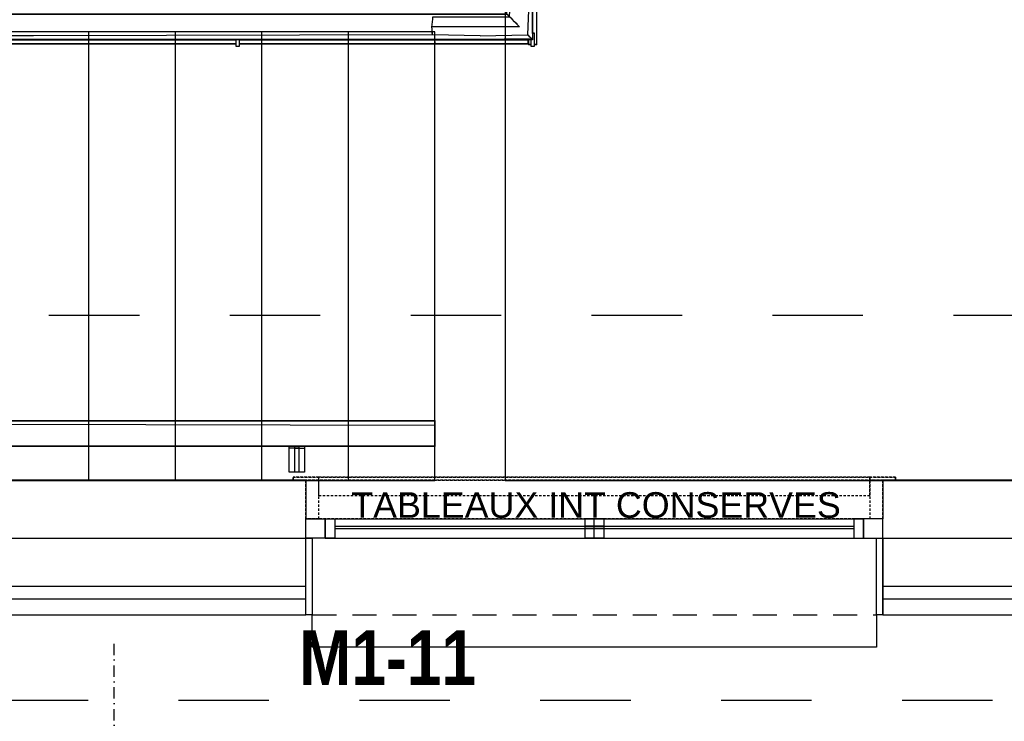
# Model space of a CAD drawing. Extents: x -24342 to 73038, y -9656 to 30949.
# Tile 90 of 170: x 589 to 897, y 7020 to 7239. Entities that reach past the tile are written whole.
import ezdxf
from ezdxf.enums import TextEntityAlignment as Align

# ---------------------------------------------------------------- set-up
doc = ezdxf.new("R2010")
doc.units = 0
for name, pattern in [('21.0032_xref_r+1_02_pro$0$Points tirets', [670.277762, 352.777767, -176.388884, 0, -141.111112]), ('21.0032_xref_r+1_02_pro$0$Tirets petits', [125, 75, -50]), ('21.0032_xref_r+1_02_pro$0$Traits', [564.444447, 282.222223, -282.222223]), ('ACAD_ISO12W100', [21, 12, -3, 0, -3, 0, -3])]:
    doc.linetypes.add(name, pattern=pattern)
for name, color, linetype in [('0_XREF', 250, 'Continuous'), ('21.0032_xref_r+1_02_pro$0$02-01 File _ Axe.Construction', 251, 'Continuous'), ('21.0032_xref_r+1_02_pro$0$02-04 Mur.Construction', 251, 'Continuous'), ('21.0032_xref_r+1_02_pro$0$02-04 VR et tablettes existantes', 251, 'Continuous'), ('21.0032_xref_r+1_02_pro$0$06-05 Texte 50ème 20ème - DCE.Texte', 251, 'Continuous'), ('21.0032_xref_r+1_02_pro$0$08-01 2D Dessin général.2D', 251, 'Continuous'), ('21.0032_xref_r+1_02_pro$0$08-01 contour hachures', 251, 'Continuous'), ('21.0032_xref_r+1_02_pro$0$A-AREA-____-OTLN.Modèle IFC', 251, 'Continuous'), ('21.0032_xref_r+1_02_pro$0$A-FLOR-HRAL-OTLN.Modèle IFC', 251, 'Continuous'), ('21.0032_xref_r+1_02_pro$0$Fenêtres ARCHICAD', 251, 'Continuous'), ('21.0032_xref_r+1_02_pro$0$Marques de fenêtre ARCHICAD', 251, 'Continuous'), ('21.0032_xref_r+1_02_pro$0$S-STRS-____-OTLN.Modèle IFC', 251, 'Continuous')]:
    doc.layers.add(name, color=color, linetype=linetype)
doc.styles.add('21.0032_xref_r+1_02_pro$0$STYLE_GENERE_1', font='ARIALNB.TTF')
doc.styles.add('21.0032_xref_r+1_02_pro$0$STYLE_GENERE_5', font='arial.ttf')

# ---------------------------------------------------------------- blocks, each defined once
blk = doc.blocks.new('21.0032_xref_r+1_02_pro$0$Marque fenêtre 24[11]_1', base_point=(7688, -29049.7))
at = {"layer": '21.0032_xref_r+1_02_pro$0$Marques de fenêtre ARCHICAD', "ltscale": 0.1, "style": '21.0032_xref_r+1_02_pro$0$STYLE_GENERE_1'}
blk.add_attdef('AC_WIDO_ID', text='', height=170, dxfattribs=at).set_placement((6767.5, -29738.8), align=Align.BOTTOM_LEFT)
blk = doc.blocks.new('21.0032_xref_r+1_02_pro$0$Baie générique 2019[30]_1')
at = {"layer": '21.0032_xref_r+1_02_pro$0$Fenêtres ARCHICAD', "linetype": 'Continuous', "ltscale": 0.1}
for p, q in [((6848, -29229.7), (6848, -29169.7)), ((6848, -29169.7), (6878, -29169.7)), ((6848, -29169.7), (8528, -29169.7)), ((6878, -29169.7), (6878, -29229.7)), ((6878, -29169.7), (8498, -29169.7)), ((7688, -29169.7), (7658, -29169.7)), ((7658, -29169.7), (7658, -29229.7)), ((7718, -29169.7), (7658, -29169.7)), ((7688, -29169.7), (7658, -29169.7)), ((7658, -29169.7), (7658, -29229.7)), ((7718, -29169.7), (7658, -29169.7)), ((7688, -29169.7), (7658, -29169.7)), ((7658, -29169.7), (7658, -29229.7)), ((7718, -29169.7), (7658, -29169.7)), ((7688, -29229.7), (7688, -29169.7)), ((7688, -29229.7), (7688, -29169.7)), ((7688, -29169.7), (7718, -29169.7)), ((7688, -29229.7), (7688, -29169.7)), ((7688, -29229.7), (7688, -29169.7)), ((7688, -29169.7), (7718, -29169.7)), ((7688, -29229.7), (7688, -29169.7)), ((7688, -29229.7), (7688, -29169.7)), ((7688, -29169.7), (7718, -29169.7)), ((7718, -29169.7), (7718, -29229.7)), ((7718, -29169.7), (7718, -29229.7)), ((7718, -29169.7), (7718, -29229.7)), ((8528, -29169.7), (8498, -29169.7)), ((8498, -29169.7), (8498, -29229.7)), ((8528, -29229.7), (8528, -29169.7)), ((6878, -29193.2), (8498, -29193.2)), ((6878, -29200.2), (8498, -29200.2)), ((7718, -29193.2), (7658, -29193.2)), ((7718, -29193.2), (7658, -29193.2)), ((7718, -29193.2), (7658, -29193.2)), ((7718, -29200.2), (7658, -29200.2)), ((7718, -29200.2), (7658, -29200.2)), ((7718, -29200.2), (7658, -29200.2)), ((6848, -29229.7), (8528, -29229.7)), ((6878, -29229.7), (6848, -29229.7)), ((6878, -29229.7), (8498, -29229.7)), ((7658, -29229.7), (7688, -29229.7)), ((7718, -29229.7), (7658, -29229.7)), ((7658, -29229.7), (7688, -29229.7)), ((7718, -29229.7), (7658, -29229.7)), ((7658, -29229.7), (7688, -29229.7)), ((7718, -29229.7), (7658, -29229.7)), ((7718, -29229.7), (7688, -29229.7)), ((7718, -29229.7), (7688, -29229.7)), ((7718, -29229.7), (7688, -29229.7)), ((8498, -29229.7), (8528, -29229.7)), ((6808, -29569.7), (6808, -29469.7)), ((8568, -29469.7), (8568, -29569.7)), ((8568, -29569.7), (6808, -29569.7))]:
    blk.add_line(p, q, dxfattribs=at)
at = {"layer": '21.0032_xref_r+1_02_pro$0$Fenêtres ARCHICAD', "linetype": 'Continuous', "ltscale": 0.1, "flags": 128}
for points in [[(6788, -29229.7), (6788, -29169.7), (6848, -29169.7), (6848, -29229.7)], [(8588, -29229.7), (8588, -29169.7), (8528, -29169.7), (8528, -29229.7)], [(6808, -29229.7), (6808, -29469.7), (6788, -29469.7), (6788, -29229.7)], [(8588, -29229.7), (8588, -29469.7), (8568, -29469.7), (8568, -29229.7)]]:
    blk.add_lwpolyline(points, close=True, dxfattribs=at)
at = {"layer": '21.0032_xref_r+1_02_pro$0$Marques de fenêtre ARCHICAD', "ltscale": 0.1}
blk.add_blockref('21.0032_xref_r+1_02_pro$0$Marque fenêtre 24[11]_1', (7688, -29049.7), dxfattribs=at).add_auto_attribs({'AC_WIDO_ID': 'M1-11'})
blk = doc.blocks.new('21.0032_xref_r+1_02_pro$0$Mur_206_1', base_point=(3000, -29049.7))
at = {"layer": '21.0032_xref_r+1_02_pro$0$02-04 Mur.Construction', "linetype": 'Continuous', "ltscale": 0.1}
for p, q in [((6788, -29049.7), (6788, -29169.7)), ((8588, -29049.7), (8588, -29169.7)), ((6788, -29379.7), (6788, -29169.7)), ((8588, -29379.7), (8588, -29169.7)), ((3000, -29229.7), (6788, -29229.7)), ((8588, -29229.7), (9815, -29229.7)), ((3000, -29379.7), (6788, -29379.7)), ((6788, -29419.7), (6788, -29379.7)), ((8588, -29379.7), (9815, -29379.7)), ((8588, -29419.7), (8588, -29379.7)), ((3000, -29419.7), (6788, -29419.7)), ((6788, -29469.7), (6788, -29419.7)), ((8588, -29419.7), (9815, -29419.7)), ((8588, -29469.7), (8588, -29419.7))]:
    blk.add_line(p, q, dxfattribs=at)
at = {"layer": '21.0032_xref_r+1_02_pro$0$02-04 Mur.Construction', "linetype": 'Continuous', "ltscale": 0.1, "flags": 128}
for points in [[(6788, -29049.7), (3000, -29049.7)], [(9815, -29049.7), (8588, -29049.7)], [(3000, -29469.7), (6788, -29469.7)], [(8588, -29469.7), (9815, -29469.7)]]:
    blk.add_lwpolyline(points, dxfattribs=at)
at = {"layer": '21.0032_xref_r+1_02_pro$0$Fenêtres ARCHICAD', "linetype": 'Continuous', "ltscale": 0.1}
blk.add_blockref('21.0032_xref_r+1_02_pro$0$Baie générique 2019[30]_1', (0, 0), dxfattribs=at)
blk = doc.blocks.new('21.0032_xref_r+1_02_pro$0$Forme_91_1')
at = {"layer": '21.0032_xref_r+1_02_pro$0$02-04 VR et tablettes existantes', "linetype": '21.0032_xref_r+1_02_pro$0$Tirets petits', "ltscale": 0.1, "flags": 128}
for points in [[(6788, -29169.7), (6788, -29049.7)], [(6788, -29049.7), (8588, -29049.7)], [(8588, -29049.7), (8588, -29169.7)], [(8588, -29169.7), (6788, -29169.7)]]:
    blk.add_lwpolyline(points, dxfattribs=at)
blk = doc.blocks.new('21.0032_xref_r+1_02_pro$0$Forme_92_1')
at = {"layer": '21.0032_xref_r+1_02_pro$0$02-04 VR et tablettes existantes', "linetype": '21.0032_xref_r+1_02_pro$0$Tirets petits', "ltscale": 0.1, "flags": 128}
for points in [[(6748, -29049.7), (6748, -29039.7)], [(6748, -29039.7), (8628, -29039.7)], [(8628, -29049.7), (6748, -29049.7)], [(8628, -29049.7), (8628, -29039.7)]]:
    blk.add_lwpolyline(points, dxfattribs=at)
blk = doc.blocks.new('21.0032_xref_r+1_02_pro$0$Forme_93_1')
at = {"layer": '21.0032_xref_r+1_02_pro$0$02-04 VR et tablettes existantes', "linetype": '21.0032_xref_r+1_02_pro$0$Tirets petits', "ltscale": 0.1, "flags": 128}
for points in [[(6788, -29169.7), (6788, -29049.7)], [(6788, -29049.7), (8588, -29049.7)], [(8588, -29049.7), (8588, -29169.7)], [(8588, -29169.7), (6788, -29169.7)]]:
    blk.add_lwpolyline(points, dxfattribs=at)
blk = doc.blocks.new('21.0032_xref_r+1_02_pro$0$Forme_94_1')
at = {"layer": '21.0032_xref_r+1_02_pro$0$02-04 VR et tablettes existantes', "linetype": '21.0032_xref_r+1_02_pro$0$Tirets petits', "ltscale": 0.1, "flags": 128}
for points in [[(6748, -29049.7), (6748, -29039.7)], [(6748, -29039.7), (8628, -29039.7)], [(8628, -29049.7), (6748, -29049.7)], [(8628, -29039.7), (8628, -29049.7)]]:
    blk.add_lwpolyline(points, dxfattribs=at)
blk = doc.blocks.new('21.0032_xref_r+1_02_pro$0$Forme_95_1')
at = {"layer": '21.0032_xref_r+1_02_pro$0$02-04 VR et tablettes existantes', "linetype": '21.0032_xref_r+1_02_pro$0$Tirets petits', "ltscale": 0.1, "flags": 128}
for points in [[(6788, -29049.7), (6788, -29169.7)], [(6828, -29049.7), (6788, -29049.7)], [(6828, -29169.7), (6828, -29049.7)], [(6828, -29169.7), (6788, -29169.7)]]:
    blk.add_lwpolyline(points, dxfattribs=at)
blk = doc.blocks.new('21.0032_xref_r+1_02_pro$0$Forme_96_1')
at = {"layer": '21.0032_xref_r+1_02_pro$0$02-04 VR et tablettes existantes', "linetype": '21.0032_xref_r+1_02_pro$0$Tirets petits', "ltscale": 0.1, "flags": 128}
for points in [[(8548, -29049.7), (8548, -29169.7)], [(8588, -29049.7), (8548, -29049.7)], [(8588, -29169.7), (8588, -29049.7)], [(8588, -29169.7), (8548, -29169.7)]]:
    blk.add_lwpolyline(points, dxfattribs=at)
blk = doc.blocks.new('21.0032_xref_r+1_02_pro$0$Forme_97_1')
at = {"layer": '21.0032_xref_r+1_02_pro$0$02-04 VR et tablettes existantes', "linetype": '21.0032_xref_r+1_02_pro$0$Tirets petits', "ltscale": 0.1, "flags": 128}
for points in [[(8628, -29039.7), (8548, -29039.7)], [(8548, -29039.7), (8548, -29049.7)], [(8548, -29049.7), (8628, -29049.7)], [(8628, -29049.7), (8628, -29039.7)]]:
    blk.add_lwpolyline(points, dxfattribs=at)
blk = doc.blocks.new('21.0032_xref_r+1_02_pro$0$Forme_98_1')
at = {"layer": '21.0032_xref_r+1_02_pro$0$02-04 VR et tablettes existantes', "linetype": '21.0032_xref_r+1_02_pro$0$Tirets petits', "ltscale": 0.1, "flags": 128}
for points in [[(6828, -29039.7), (6748, -29039.7)], [(6748, -29039.7), (6748, -29049.7)], [(6748, -29049.7), (6828, -29049.7)], [(6828, -29049.7), (6828, -29039.7)]]:
    blk.add_lwpolyline(points, dxfattribs=at)
blk = doc.blocks.new('21.0032_xref_r+1_02_pro$0$Forme_99_1')
at = {"layer": '21.0032_xref_r+1_02_pro$0$02-04 VR et tablettes existantes', "linetype": '21.0032_xref_r+1_02_pro$0$Tirets petits', "ltscale": 0.1, "flags": 128}
for points in [[(8548, -29039.7), (6828, -29039.7)], [(6828, -29097.8), (6828, -29039.7)], [(8548, -29097.8), (8548, -29039.7)], [(8548, -29097.8), (6828, -29097.8)]]:
    blk.add_lwpolyline(points, dxfattribs=at)
blk = doc.blocks.new('21.0032_xref_r+1_02_pro$0$Barrière 9[21]_1', base_point=(4634.6, -27695.4))
at = {"layer": '21.0032_xref_r+1_02_pro$0$A-FLOR-HRAL-OTLN.Modèle IFC', "linetype": 'Continuous', "ltscale": 0.1}
for p, q in [((4648.6, -27404.6), (4648.6, -27444.6)), ((4660.6, -27404.6), (4648.6, -27404.6)), ((4660.6, -27425.2), (4660.6, -27404.6)), ((5526.3, -27404.6), (5526.3, -27425.2)), ((5538.3, -27404.6), (5526.3, -27404.6)), ((5538.3, -27425.2), (5538.3, -27404.6)), ((6526.3, -27404.6), (6526.3, -27425.2)), ((6538.3, -27404.6), (6526.3, -27404.6)), ((6538.3, -27425.2), (6538.3, -27404.6)), ((7354, -27404.6), (7354, -27425.2)), ((7366, -27404.6), (7354, -27404.6)), ((7366, -27425.2), (7366, -27404.6)), ((4641.6, -27409.6), (4644.9, -27409.6)), ((4641.6, -27409.6), (4641.6, -27660.4)), ((4644.9, -27409.6), (4648.1, -27409.6)), ((4648.1, -27409.6), (4648.6, -27409.6)), ((4655.2, -27425.2), (4779, -27425.2)), ((4655.2, -27425.2), (4657.8, -27427.8)), ((4655.2, -27533.1), (4655.2, -27425.2)), ((4657.8, -27427.8), (4845.7, -27425.2)), ((4830.2, -27425.9), (4657.8, -27427.8)), ((4657.8, -27427.8), (4659, -27429)), ((4659, -27429), (4660.4, -27430.4)), ((4660.4, -27430.4), (4662.7, -27432.7)), ((4660.6, -27409.6), (4663.4, -27409.6)), ((4662.7, -27432.7), (4665.7, -27435.7)), ((4663.4, -27409.6), (4667.6, -27409.6)), ((4665.7, -27435.7), (4666.5, -27436.5)), ((4667.6, -27425.2), (4667.6, -27409.6)), ((4669.6, -27411.6), (4977.8, -27411.6)), ((4669.6, -27414.9), (4669.6, -27411.6)), ((4669.6, -27418.1), (4669.6, -27414.9)), ((4669.6, -27421.4), (4669.6, -27418.1)), ((4669.6, -27424.6), (4669.6, -27421.4)), ((4669.6, -27425.2), (4669.6, -27424.6)), ((4980, -27424.6), (4669.6, -27424.6)), ((4779, -27425.2), (4845.7, -27425.2)), ((4980, -27425.2), (4830.2, -27425.9)), ((4845.7, -27425.2), (4980, -27425.2)), ((4977.8, -27411.6), (5526.3, -27411.6)), ((4977.8, -27411.6), (4978.3, -27414.9)), ((4978.3, -27414.9), (4978.9, -27418.1)), ((4978.9, -27418.1), (4979.4, -27420.8)), ((4979.4, -27420.8), (4979.4, -27421.4)), ((4979.4, -27421.4), (4980, -27424.6)), ((4980, -27424.6), (4979.9, -27425.2)), ((5526.3, -27424.6), (4980, -27424.6)), ((4980, -27425.2), (6065.1, -27425.2)), ((5538.3, -27411.6), (6526.3, -27411.6)), ((6526.3, -27424.6), (5538.3, -27424.6)), ((6065.1, -27425.2), (6327.4, -27425.2)), ((6327.4, -27425.2), (7410, -27425.2)), ((6538.3, -27411.6), (7354, -27411.6)), ((7354, -27424.6), (6538.3, -27424.6)), ((7366, -27411.6), (7410, -27411.6)), ((7410, -27424.6), (7366, -27424.6)), ((7410, -27411.6), (7410, -27414.9)), ((7410, -27414.9), (7410, -27418.1)), ((7410, -27418.1), (7410, -27421.4)), ((7410, -27421.4), (7410, -27424.6)), ((7410, -27424.6), (7410, -27425.2)), ((7410, -27425.2), (7410, -27429)), ((7410, -27429), (7410, -27432.7)), ((7410, -27432.7), (7410, -27436.5)), ((4648.6, -27444.6), (4655.2, -27444.6)), ((4654.6, -27444.6), (4654.6, -27660.4)), ((4666.5, -27436.5), (4670.3, -27440.3)), ((4666.8, -27535.6), (4670.3, -27440.3)), ((4828.6, -27437), (4670.3, -27440.3)), ((4695.2, -27465.2), (4822.9, -27465.2)), ((4695.2, -27465.2), (4701.1, -27471.1)), ((4822.9, -27465.2), (4988.9, -27465.2)), ((4987, -27440.3), (4828.6, -27437)), ((4987, -27440.3), (6199.6, -27436.9)), ((4987, -27440.3), (4987.5, -27447)), ((4987.5, -27447), (4987.9, -27452.7)), ((4987.9, -27452.7), (4988, -27453.6)), ((4988, -27453.6), (4988.3, -27457.3)), ((4988.3, -27457.3), (4988.9, -27465.2)), ((4988.9, -27465.2), (4988.3, -27471.1)), ((6199.6, -27436.9), (7410, -27440.3)), ((6333.9, -27465.2), (7410, -27465.2)), ((7410, -27436.5), (7410, -27440.3)), ((7410, -27440.3), (7410, -27452.7)), ((7410, -27452.7), (7410, -27457.3)), ((7410, -27457.3), (7410, -27465.2)), ((7410, -27465.2), (7410, -27472.7)), ((7414.8, -27450), (7418.6, -27450)), ((7414.8, -27594.8), (7414.8, -27450)), ((7418.6, -27450), (7422.3, -27450)), ((7422.3, -27450), (7426.1, -27450)), ((7423.5, -27603.5), (7429.9, -27450)), ((7426.1, -27450), (7429.9, -27450)), ((7429.9, -27450), (7442.3, -27450)), ((7434, -27530.7), (7429.9, -27450)), ((7442.3, -27450), (7446.9, -27450)), ((7446.9, -27450), (7454.8, -27450)), ((7454.8, -27450), (7462.6, -27450)), ((7462.6, -27450), (7470.4, -27450)), ((7470.4, -27450), (7478.2, -27450)), ((7478.2, -27450), (7486.1, -27450)), ((7486.1, -27450), (7490.4, -27450)), ((7490.4, -27450), (7494.8, -27450)), ((7494.8, -27450), (7494.8, -27551.3)), ((7494.8, -27450), (7495.4, -27450)), ((7495.4, -27450), (7497.8, -27450)), ((7495.4, -27494), (7495.4, -27450)), ((7497.8, -27450), (7501.9, -27450)), ((7501.9, -27450), (7505.1, -27450)), ((7505.1, -27450), (7508.4, -27450)), ((7508.4, -27494), (7508.4, -27450)), ((4701.1, -27471.1), (4703, -27473)), ((4703, -27473), (4710.8, -27480.8)), ((4710.8, -27480.8), (4718.7, -27488.7)), ((4718.7, -27488.7), (4726.5, -27496.5)), ((4726.5, -27496.5), (4722, -27594.8)), ((4985.6, -27496.5), (4726.5, -27496.5)), ((4726.5, -27496.5), (4730.8, -27500.8)), ((4986.4, -27488.7), (4985.6, -27496.5)), ((4987.2, -27480.8), (4986.4, -27488.7)), ((4988.1, -27472.7), (4987.2, -27480.8)), ((4988.3, -27471.1), (4988.1, -27472.7)), ((7410, -27472.7), (7410, -27480.8)), ((7410, -27480.8), (7410, -27488.7)), ((7410, -27488.7), (7410, -27496.5)), ((7410, -27496.5), (7410, -27500.8)), ((7515.4, -27494), (7494.8, -27494)), ((7515.4, -27506), (7515.4, -27494)), ((4730.8, -27500.8), (4735.2, -27505.2)), ((4980, -27505.2), (4735.2, -27505.2)), ((4735.2, -27505.2), (4735.2, -27594.8)), ((6067.5, -27505.2), (4980, -27505.2)), ((6324.9, -27505.2), (6067.5, -27505.2)), ((7410, -27505.2), (6324.9, -27505.2)), ((7410, -27500.8), (7410, -27502.4)), ((7410, -27502.4), (7410, -27505.2)), ((7494.8, -27506), (7515.4, -27506)), ((7495.4, -27655.4), (7495.4, -27506)), ((7508.4, -27690.4), (7508.4, -27506)), ((4655.2, -27537.7), (4655.2, -27533.1)), ((4655.2, -27634.8), (4655.2, -27537.7)), ((7483.2, -27556.7), (7479.7, -27659.7)), ((7494.8, -27551.3), (7494.8, -27563.1)), ((4716, -27561.7), (4717.9, -27594.8)), ((7494.8, -27563.1), (7494.8, -27674.8)), ((4695.2, -27597.5), (4695.2, -27594.8)), ((4695.2, -27594.8), (5827.2, -27594.8)), ((4695.2, -27599.2), (4695.2, -27597.5)), ((4695.2, -27603.5), (4695.2, -27599.2)), ((4695.2, -27611.3), (4695.2, -27603.5)), ((4695.2, -27619.2), (4695.2, -27611.3)), ((4695.2, -27627.4), (4695.2, -27619.2)), ((5827.2, -27594.8), (6055.5, -27594.8)), ((6055.5, -27594.8), (7190, -27594.8)), ((7181.9, -27627.4), (7182.8, -27619.2)), ((7182.8, -27619.2), (7183.6, -27611.3)), ((7183.6, -27611.3), (7184.4, -27603.5)), ((7184.4, -27603.5), (7423.5, -27603.5)), ((7190, -27594.8), (7414.8, -27594.8)), ((7419.2, -27599.2), (7414.8, -27594.8)), ((7423.5, -27603.5), (7419.2, -27599.2)), ((7431.3, -27611.3), (7423.5, -27603.5)), ((7439.2, -27619.2), (7431.3, -27611.3)), ((7447, -27627), (7439.2, -27619.2)), ((4659.6, -27634.8), (4655.2, -27634.8)), ((4663.9, -27634.8), (4659.6, -27634.8)), ((4671.8, -27634.8), (4663.9, -27634.8)), ((4667.6, -27660.4), (4667.6, -27634.8)), ((4679.6, -27634.8), (4671.8, -27634.8)), ((4687.4, -27634.8), (4679.6, -27634.8)), ((4695.2, -27634.8), (4687.4, -27634.8)), ((4695.2, -27634.8), (4695.2, -27627.4)), ((4695.2, -27642.6), (4695.2, -27634.8)), ((5818.3, -27634.8), (4695.2, -27634.8)), ((4695.2, -27647.3), (4695.2, -27642.6)), ((4695.2, -27659.7), (4695.2, -27647.3)), ((7181.1, -27634.8), (7181.7, -27628.7)), ((7181.7, -27642.6), (7181.1, -27634.8)), ((7331.5, -27634.8), (7181.1, -27634.8)), ((7181.7, -27628.7), (7181.9, -27627.4)), ((7182, -27646.7), (7181.7, -27642.6)), ((7182.1, -27647.3), (7182, -27646.7)), ((7182.5, -27653.2), (7182.1, -27647.3)), ((7454.8, -27634.8), (7331.5, -27634.8)), ((7448.7, -27628.7), (7447, -27627)), ((7454.8, -27634.8), (7448.7, -27628.7)), ((4674.6, -27669.4), (4634.6, -27669.4)), ((4634.6, -27669.4), (4634.6, -27681.4)), ((4634.6, -27681.4), (4674.6, -27681.4)), ((4639.6, -27665.7), (4639.6, -27662.4)), ((4695.2, -27662.4), (4639.6, -27662.4)), ((4639.6, -27668.9), (4639.6, -27665.7)), ((4639.6, -27669.4), (4639.6, -27668.9)), ((4639.6, -27681.9), (4639.6, -27681.4)), ((4639.6, -27685.1), (4639.6, -27681.9)), ((4644.9, -27660.4), (4641.6, -27660.4)), ((4648.1, -27660.4), (4644.9, -27660.4)), ((4652.3, -27660.4), (4648.1, -27660.4)), ((4654.6, -27660.4), (4652.3, -27660.4)), ((4657.8, -27660.4), (4654.6, -27660.4)), ((4661.1, -27660.4), (4657.8, -27660.4)), ((4664.3, -27660.4), (4661.1, -27660.4)), ((4667.6, -27660.4), (4664.3, -27660.4)), ((4674.6, -27681.4), (4674.6, -27669.4)), ((4674.6, -27675.4), (5569, -27675.4)), ((4695.2, -27663.5), (4695.2, -27659.7)), ((5938, -27663.1), (4695.2, -27659.7)), ((4695.2, -27667.3), (4695.2, -27663.5)), ((4695.2, -27671), (4695.2, -27667.3)), ((4695.2, -27674.8), (4695.2, -27671)), ((5824.8, -27674.8), (4695.2, -27674.8)), ((5569, -27674.8), (5569, -27695.4)), ((5581, -27695.4), (5581, -27674.8)), ((5581, -27675.4), (6569, -27675.4)), ((6058, -27674.8), (5824.8, -27674.8)), ((7183, -27659.7), (5938, -27663.1)), ((7190, -27674.8), (6058, -27674.8)), ((6569, -27674.8), (6569, -27695.4)), ((6581, -27695.4), (6581, -27674.8)), ((6581, -27675.4), (7190, -27675.4)), ((7183, -27659.7), (7182.5, -27653.2)), ((7331.4, -27663), (7183, -27659.7)), ((7190, -27674.8), (7331.5, -27674.1)), ((7190, -27675.4), (7190.1, -27674.8)), ((7320.1, -27674.8), (7190, -27674.8)), ((7190.5, -27678.5), (7190, -27675.4)), ((7190, -27675.4), (7480.4, -27675.4)), ((7190.7, -27679.4), (7190.5, -27678.5)), ((7191.1, -27681.9), (7190.7, -27679.4)), ((7191.7, -27685.1), (7191.1, -27681.9)), ((7492.1, -27672.1), (7320.1, -27674.8)), ((7375.6, -27674.8), (7320.1, -27674.8)), ((7331.4, -27663), (7479.7, -27659.7)), ((7331.5, -27674.1), (7492.1, -27672.1)), ((7494.8, -27674.8), (7375.6, -27674.8)), ((7483.5, -27663.5), (7479.7, -27659.7)), ((7480.4, -27674.8), (7480.4, -27675.4)), ((7480.4, -27675.4), (7480.4, -27678.6)), ((7480.4, -27678.6), (7480.4, -27681.9)), ((7480.4, -27681.9), (7480.4, -27685.1)), ((7482.4, -27674.8), (7482.4, -27690.4)), ((7484.6, -27664.6), (7483.5, -27663.5)), ((7487.3, -27667.3), (7484.6, -27664.6)), ((7489.4, -27669.4), (7487.3, -27667.3)), ((7491, -27671), (7489.4, -27669.4)), ((7489.4, -27674.8), (7489.4, -27695.4)), ((7492.1, -27672.1), (7491, -27671)), ((7494.8, -27674.8), (7492.1, -27672.1)), ((7501.4, -27655.4), (7494.8, -27655.4)), ((7501.4, -27695.4), (7501.4, -27655.4)), ((4639.6, -27688.4), (4639.6, -27685.1)), ((5569, -27688.4), (4639.6, -27688.4)), ((5569, -27695.4), (5581, -27695.4)), ((6569, -27688.4), (5581, -27688.4)), ((6569, -27695.4), (6581, -27695.4)), ((7192.2, -27688.4), (6581, -27688.4)), ((7192.2, -27688.4), (7191.7, -27685.1)), ((7480.4, -27688.4), (7192.2, -27688.4)), ((7480.4, -27685.1), (7480.4, -27688.4)), ((7486.5, -27690.4), (7482.4, -27690.4)), ((7489.4, -27690.4), (7486.5, -27690.4)), ((7489.4, -27695.4), (7501.4, -27695.4)), ((7501.9, -27690.4), (7501.4, -27690.4)), ((7505.1, -27690.4), (7501.9, -27690.4)), ((7508.4, -27690.4), (7505.1, -27690.4))]:
    blk.add_line(p, q, dxfattribs=at)
blk = doc.blocks.new('21.0032_xref_r+1_02_pro$0$Barrière 10[22]_1', base_point=(3305.4, -29024.2))
at = {"layer": '21.0032_xref_r+1_02_pro$0$A-FLOR-HRAL-OTLN.Modèle IFC', "linetype": 'Continuous', "ltscale": 0.1}
for p, q in [((5770, -28863.6), (5907.7, -28863.6)), ((7190, -28878.6), (5837.4, -28875.4)), ((5907.7, -28863.6), (7190, -28863.6)), ((7190, -28863.6), (5973.6, -28864.2)), ((7190, -28863.6), (7190, -28867.3)), ((7190, -28867.3), (7190, -28871.1)), ((7190, -28871.1), (7190, -28874.9)), ((7190, -28874.9), (7190, -28878.6)), ((7190, -28878.6), (7190, -28891.1)), ((7190, -28891.1), (7190, -28903.6)), ((7190, -28903.6), (7190, -28911.4)), ((7190, -28911.4), (7190, -28919.2)), ((7190, -28919.2), (7190, -28927)), ((7190, -28927), (7190, -28934.9)), ((7190, -28934.9), (7190, -28939.2)), ((7190, -28939.2), (7190, -28943.6)), ((5907.7, -28943.6), (5774.6, -28943.6)), ((7190, -28943.6), (5907.7, -28943.6)), ((6735.5, -28948.6), (6735.5, -28943.6)), ((6735.5, -29024.2), (6735.5, -28948.6)), ((6735.5, -28948.6), (6765.5, -28948.6)), ((6765.5, -28943.6), (6765.5, -28948.6)), ((6765.5, -28948.6), (6765.5, -29024.2)), ((6765.5, -29024.2), (6735.5, -29024.2))]:
    blk.add_line(p, q, dxfattribs=at)
blk = doc.blocks.new('21.0032_xref_r+1_02_pro$0$Elément Modèle 54[706]_1', base_point=(3280, -29050))
at = {"layer": '21.0032_xref_r+1_02_pro$0$S-STRS-____-OTLN.Modèle IFC', "linetype": 'Continuous', "ltscale": 0.1}
for p, q in [((6110, -27650.4), (5840, -27650.4)), ((6380, -27650.4), (6110, -27650.4)), ((6110, -27650.4), (6110, -29050)), ((6650, -27650.4), (6380, -27650.4)), ((6380, -27650.4), (6380, -29050)), ((6920, -27650.4), (6650, -27650.4)), ((6650, -27650.4), (6650, -29050)), ((7190, -27650.4), (6920, -27650.4)), ((6920, -27650.4), (6920, -29050)), ((7190, -29050), (7190, -27650.4)), ((5840, -29050), (6110, -29050)), ((6110, -29050), (6380, -29050)), ((6380, -29050), (6650, -29050)), ((6650, -29050), (6920, -29050)), ((6920, -29050), (7190, -29050))]:
    blk.add_line(p, q, dxfattribs=at)
blk = doc.blocks.new('21.0032_xref_r+1_02_pro$0$Barrière 29[707]_1', base_point=(4634.6, -27695.8))
at = {"layer": '21.0032_xref_r+1_02_pro$0$A-FLOR-HRAL-OTLN.Modèle IFC', "linetype": 'Continuous', "ltscale": 0.1}
for p, q in [((4648.6, -27405), (4648.6, -27445)), ((4660.6, -27405), (4648.6, -27405)), ((4660.6, -27425.6), (4660.6, -27405)), ((5526.3, -27405), (5526.3, -27425.6)), ((5538.3, -27405), (5526.3, -27405)), ((5538.3, -27425.6), (5538.3, -27405)), ((6526.3, -27405), (6526.3, -27425.6)), ((6538.3, -27405), (6526.3, -27405)), ((6538.3, -27425.6), (6538.3, -27405)), ((7354, -27405), (7354, -27425.6)), ((7366, -27405), (7354, -27405)), ((7366, -27425.6), (7366, -27405)), ((4641.6, -27410), (4644.9, -27410)), ((4641.6, -27410), (4641.6, -27660.8)), ((4644.9, -27410), (4648.1, -27410)), ((4648.1, -27410), (4648.6, -27410)), ((4655.2, -27425.6), (4779, -27425.6)), ((4655.2, -27425.6), (4657.8, -27428.2)), ((4655.2, -27533.5), (4655.2, -27425.6)), ((4657.8, -27428.2), (4845.7, -27425.6)), ((4830.3, -27426.3), (4657.8, -27428.2)), ((4657.8, -27428.2), (4659, -27429.4)), ((4659, -27429.4), (4660.4, -27430.9)), ((4660.4, -27430.9), (4662.7, -27433.1)), ((4660.6, -27410), (4663.4, -27410)), ((4662.7, -27433.1), (4665.7, -27436.1)), ((4663.4, -27410), (4667.6, -27410)), ((4665.7, -27436.1), (4666.5, -27436.9)), ((4667.6, -27425.6), (4667.6, -27410)), ((4669.6, -27412), (4977.8, -27412)), ((4669.6, -27415.3), (4669.6, -27412)), ((4669.6, -27418.5), (4669.6, -27415.3)), ((4669.6, -27421.8), (4669.6, -27418.5)), ((4669.6, -27425), (4669.6, -27421.8)), ((4669.6, -27425.6), (4669.6, -27425)), ((4980, -27425), (4669.6, -27425)), ((4779, -27425.6), (4845.7, -27425.6)), ((4980, -27425.6), (4830.3, -27426.3)), ((4845.7, -27425.6), (4980, -27425.6)), ((4977.8, -27412), (5526.3, -27412)), ((4977.8, -27412), (4978.4, -27415.3)), ((4978.4, -27415.3), (4978.9, -27418.5)), ((4978.9, -27418.5), (4979.4, -27421.2)), ((4979.4, -27421.2), (4979.5, -27421.8)), ((4979.5, -27421.8), (4980, -27425)), ((4980, -27425), (4979.9, -27425.6)), ((5526.3, -27425), (4980, -27425)), ((4980, -27425.6), (6059.4, -27425.6)), ((5538.3, -27412), (6526.3, -27412)), ((6526.3, -27425), (5538.3, -27425)), ((6059.4, -27425.6), (6333, -27425.6)), ((6333, -27425.6), (7410, -27425.6)), ((6538.3, -27412), (7354, -27412)), ((7354, -27425), (6538.3, -27425)), ((7366, -27412), (7410, -27412)), ((7410, -27425), (7366, -27425)), ((7410, -27412), (7410, -27415.3)), ((7410, -27415.3), (7410, -27418.5)), ((7410, -27418.5), (7410, -27421.8)), ((7410, -27421.8), (7410, -27425)), ((7410, -27425), (7410, -27425.6)), ((7410, -27425.6), (7410, -27429.4)), ((7410, -27429.4), (7410, -27433.1)), ((7410, -27433.1), (7410, -27436.9)), ((4648.6, -27445), (4655.2, -27445)), ((4654.6, -27445), (4654.6, -27660.8)), ((4666.5, -27436.9), (4670.3, -27440.7)), ((4666.8, -27536.1), (4670.3, -27440.7)), ((4828.5, -27437.4), (4670.3, -27440.7)), ((4695.2, -27465.6), (4822.9, -27465.6)), ((4695.2, -27465.6), (4701.1, -27471.5)), ((4822.9, -27465.6), (4988.7, -27465.6)), ((4986.8, -27440.7), (4828.5, -27437.4)), ((4986.8, -27440.7), (6199.5, -27437.3)), ((4986.8, -27440.7), (4987.3, -27447.4)), ((4987.3, -27447.4), (4987.8, -27453.1)), ((4987.8, -27453.1), (4987.8, -27454)), ((4987.8, -27454), (4988.1, -27457.7)), ((4988.1, -27457.7), (4988.7, -27465.6)), ((4988.7, -27465.6), (4988.1, -27471.5)), ((6199.5, -27437.3), (7410, -27440.7)), ((6339.3, -27465.6), (7410, -27465.6)), ((7410, -27436.9), (7410, -27440.7)), ((7410, -27440.7), (7410, -27453.1)), ((7410, -27453.1), (7410, -27457.7)), ((7410, -27457.7), (7410, -27465.6)), ((7410, -27465.6), (7410, -27473.1)), ((7414.8, -27450.4), (7418.6, -27450.4)), ((7414.8, -27595.2), (7414.8, -27450.4)), ((7418.6, -27450.4), (7422.3, -27450.4)), ((7422.3, -27450.4), (7426.1, -27450.4)), ((7423.5, -27603.9), (7429.9, -27450.4)), ((7426.1, -27450.4), (7429.9, -27450.4)), ((7429.9, -27450.4), (7442.3, -27450.4)), ((7434, -27531.1), (7429.9, -27450.4)), ((7442.3, -27450.4), (7446.9, -27450.4)), ((7446.9, -27450.4), (7454.8, -27450.4)), ((7454.8, -27450.4), (7462.6, -27450.4)), ((7462.6, -27450.4), (7470.4, -27450.4)), ((7470.4, -27450.4), (7478.2, -27450.4)), ((7478.2, -27450.4), (7486.1, -27450.4)), ((7486.1, -27450.4), (7490.4, -27450.4)), ((7490.4, -27450.4), (7494.8, -27450.4)), ((7494.8, -27450.4), (7494.8, -27551.7)), ((7494.8, -27450.4), (7495.4, -27450.4)), ((7495.4, -27450.4), (7497.8, -27450.4)), ((7495.4, -27494.4), (7495.4, -27450.4)), ((7497.8, -27450.4), (7501.9, -27450.4)), ((7501.9, -27450.4), (7505.1, -27450.4)), ((7505.1, -27450.4), (7508.4, -27450.4)), ((7508.4, -27494.4), (7508.4, -27450.4)), ((4701.1, -27471.5), (4703, -27473.4)), ((4703, -27473.4), (4710.8, -27481.3)), ((4710.8, -27481.3), (4718.7, -27489.1)), ((4718.7, -27489.1), (4726.5, -27496.9)), ((4726.5, -27496.9), (4722, -27595.2)), ((4985.4, -27496.9), (4726.5, -27496.9)), ((4726.5, -27496.9), (4730.8, -27501.3)), ((4986.2, -27489.1), (4985.4, -27496.9)), ((4987.1, -27481.3), (4986.2, -27489.1)), ((4987.9, -27473.1), (4987.1, -27481.3)), ((4988.1, -27471.5), (4987.9, -27473.1)), ((7410, -27473.1), (7410, -27481.3)), ((7410, -27481.3), (7410, -27489.1)), ((7410, -27489.1), (7410, -27496.9)), ((7410, -27496.9), (7410, -27501.3)), ((7515.4, -27494.4), (7494.8, -27494.4)), ((7515.4, -27506.4), (7515.4, -27494.4)), ((4730.8, -27501.3), (4735.2, -27505.6)), ((4980, -27505.6), (4735.2, -27505.6)), ((4735.2, -27505.6), (4735.2, -27595.2)), ((6061.8, -27505.6), (4980, -27505.6)), ((6330.6, -27505.6), (6061.8, -27505.6)), ((7410, -27505.6), (6330.6, -27505.6)), ((7410, -27501.3), (7410, -27502.8)), ((7410, -27502.8), (7410, -27505.6)), ((7494.8, -27506.4), (7515.4, -27506.4)), ((7495.4, -27655.8), (7495.4, -27506.4)), ((7508.4, -27690.8), (7508.4, -27506.4)), ((4655.2, -27538.2), (4655.2, -27533.5)), ((4655.2, -27635.2), (4655.2, -27538.2)), ((7483.2, -27557.2), (7479.7, -27660.1)), ((7494.8, -27551.7), (7494.8, -27563.5)), ((4716, -27562.1), (4717.9, -27595.2)), ((7494.8, -27563.5), (7494.8, -27675.2)), ((4695.2, -27597.9), (4695.2, -27595.2)), ((4695.2, -27595.2), (5821.5, -27595.2)), ((4695.2, -27599.6), (4695.2, -27597.9)), ((4695.2, -27603.9), (4695.2, -27599.6)), ((4695.2, -27611.7), (4695.2, -27603.9)), ((4695.2, -27619.6), (4695.2, -27611.7)), ((4695.2, -27627.8), (4695.2, -27619.6)), ((5821.5, -27595.2), (6061.3, -27595.2)), ((6061.3, -27595.2), (7190, -27595.2)), ((7182.1, -27627.8), (7182.9, -27619.6)), ((7182.9, -27619.6), (7183.8, -27611.7)), ((7183.8, -27611.7), (7184.6, -27603.9)), ((7184.6, -27603.9), (7423.5, -27603.9)), ((7190, -27595.2), (7414.8, -27595.2)), ((7419.2, -27599.6), (7414.8, -27595.2)), ((7423.5, -27603.9), (7419.2, -27599.6)), ((7431.3, -27611.7), (7423.5, -27603.9)), ((7439.2, -27619.6), (7431.3, -27611.7)), ((7447, -27627.4), (7439.2, -27619.6)), ((4659.6, -27635.2), (4655.2, -27635.2)), ((4663.9, -27635.2), (4659.6, -27635.2)), ((4671.8, -27635.2), (4663.9, -27635.2)), ((4667.6, -27660.8), (4667.6, -27635.2)), ((4679.6, -27635.2), (4671.8, -27635.2)), ((4687.4, -27635.2), (4679.6, -27635.2)), ((4695.2, -27635.2), (4687.4, -27635.2)), ((4695.2, -27635.2), (4695.2, -27627.8)), ((4695.2, -27643.1), (4695.2, -27635.2)), ((5812.8, -27635.2), (4695.2, -27635.2)), ((4695.2, -27647.7), (4695.2, -27643.1)), ((4695.2, -27660.1), (4695.2, -27647.7)), ((7181.3, -27635.2), (7181.9, -27629.1)), ((7181.9, -27643.1), (7181.3, -27635.2)), ((7331.5, -27635.2), (7181.3, -27635.2)), ((7181.9, -27629.1), (7182.1, -27627.8)), ((7182.2, -27647.1), (7181.9, -27643.1)), ((7182.2, -27647.7), (7182.2, -27647.1)), ((7182.7, -27653.6), (7182.2, -27647.7)), ((7454.8, -27635.2), (7331.5, -27635.2)), ((7448.7, -27629.1), (7447, -27627.4)), ((7454.8, -27635.2), (7448.7, -27629.1)), ((4674.6, -27669.8), (4634.6, -27669.8)), ((4634.6, -27669.8), (4634.6, -27681.8)), ((4634.6, -27681.8), (4674.6, -27681.8)), ((4639.6, -27666.1), (4639.6, -27662.8)), ((4695.2, -27662.8), (4639.6, -27662.8)), ((4639.6, -27669.3), (4639.6, -27666.1)), ((4639.6, -27669.8), (4639.6, -27669.3)), ((4639.6, -27682.3), (4639.6, -27681.8)), ((4644.9, -27660.8), (4641.6, -27660.8)), ((4648.1, -27660.8), (4644.9, -27660.8)), ((4652.3, -27660.8), (4648.1, -27660.8)), ((4654.6, -27660.8), (4652.3, -27660.8)), ((4657.8, -27660.8), (4654.6, -27660.8)), ((4661.1, -27660.8), (4657.8, -27660.8)), ((4664.3, -27660.8), (4661.1, -27660.8)), ((4667.6, -27660.8), (4664.3, -27660.8)), ((4674.6, -27681.8), (4674.6, -27669.8)), ((4674.6, -27675.8), (5569, -27675.8)), ((4695.2, -27663.9), (4695.2, -27660.1)), ((5938.1, -27663.5), (4695.2, -27660.1)), ((4695.2, -27667.7), (4695.2, -27663.9)), ((4695.2, -27671.4), (4695.2, -27667.7)), ((4695.2, -27675.2), (4695.2, -27671.4)), ((5819.1, -27675.2), (4695.2, -27675.2)), ((5569, -27675.2), (5569, -27695.8)), ((5581, -27695.8), (5581, -27675.2)), ((5581, -27675.8), (6569, -27675.8)), ((6063.7, -27675.2), (5819.1, -27675.2)), ((7183.2, -27660.1), (5938.1, -27663.5)), ((7190, -27675.2), (6063.7, -27675.2)), ((6569, -27675.2), (6569, -27695.8)), ((6581, -27695.8), (6581, -27675.2)), ((6581, -27675.8), (7190, -27675.8)), ((7183.2, -27660.1), (7182.7, -27653.6)), ((7331.5, -27663.4), (7183.2, -27660.1)), ((7190, -27675.2), (7331.4, -27674.5)), ((7190, -27675.8), (7190.1, -27675.2)), ((7320.1, -27675.2), (7190, -27675.2)), ((7190.5, -27678.9), (7190, -27675.8)), ((7190, -27675.8), (7480.4, -27675.8)), ((7190.7, -27679.8), (7190.5, -27678.9)), ((7191.1, -27682.3), (7190.7, -27679.8)), ((7492.1, -27672.5), (7320.1, -27675.2)), ((7375.5, -27675.2), (7320.1, -27675.2)), ((7331.4, -27674.5), (7492.1, -27672.5)), ((7331.5, -27663.4), (7479.7, -27660.1)), ((7494.8, -27675.2), (7375.5, -27675.2)), ((7483.5, -27663.9), (7479.7, -27660.1)), ((7480.4, -27675.2), (7480.4, -27675.8)), ((7480.4, -27675.8), (7480.4, -27679.1)), ((7480.4, -27679.1), (7480.4, -27682.3)), ((7482.4, -27675.2), (7482.4, -27690.8)), ((7484.6, -27665), (7483.5, -27663.9)), ((7487.3, -27667.7), (7484.6, -27665)), ((7489.4, -27669.8), (7487.3, -27667.7)), ((7491, -27671.4), (7489.4, -27669.8)), ((7489.4, -27675.2), (7489.4, -27695.8)), ((7492.1, -27672.5), (7491, -27671.4)), ((7494.8, -27675.2), (7492.1, -27672.5)), ((7501.4, -27655.8), (7494.8, -27655.8)), ((7501.4, -27695.8), (7501.4, -27655.8)), ((4639.6, -27685.6), (4639.6, -27682.3)), ((4639.6, -27688.8), (4639.6, -27685.6)), ((5569, -27688.8), (4639.6, -27688.8)), ((5569, -27695.8), (5581, -27695.8)), ((6569, -27688.8), (5581, -27688.8)), ((6569, -27695.8), (6581, -27695.8)), ((7192.2, -27688.8), (6581, -27688.8)), ((7191.6, -27685.6), (7191.1, -27682.3)), ((7192.2, -27688.8), (7191.6, -27685.6)), ((7480.4, -27688.8), (7192.2, -27688.8)), ((7480.4, -27682.3), (7480.4, -27685.6)), ((7480.4, -27685.6), (7480.4, -27688.8)), ((7486.5, -27690.8), (7482.4, -27690.8)), ((7489.4, -27690.8), (7486.5, -27690.8)), ((7489.4, -27695.8), (7501.4, -27695.8)), ((7501.9, -27690.8), (7501.4, -27690.8)), ((7505.1, -27690.8), (7501.9, -27690.8)), ((7508.4, -27690.8), (7505.1, -27690.8))]:
    blk.add_line(p, q, dxfattribs=at)
blk = doc.blocks.new('21.0032_xref_r+1_02_pro$0$Barrière 30[708]_1', base_point=(3305.4, -29024.6))
at = {"layer": '21.0032_xref_r+1_02_pro$0$A-FLOR-HRAL-OTLN.Modèle IFC', "linetype": 'Continuous', "ltscale": 0.1}
for p, q in [((5764, -28864), (5913.7, -28864)), ((7190, -28879.1), (5837.5, -28875.8)), ((5913.7, -28864), (7190, -28864)), ((7190, -28864), (5973.6, -28864.6)), ((7190, -28864), (7190, -28867.8)), ((7190, -28867.8), (7190, -28871.5)), ((7190, -28871.5), (7190, -28875.3)), ((7190, -28875.3), (7190, -28879.1)), ((7190, -28879.1), (7190, -28891.5)), ((7190, -28891.5), (7190, -28904)), ((7190, -28904), (7190, -28911.8)), ((7190, -28911.8), (7190, -28919.6)), ((7190, -28919.6), (7190, -28927.4)), ((7190, -28927.4), (7190, -28935.3)), ((7190, -28935.3), (7190, -28939.6)), ((7190, -28939.6), (7190, -28944)), ((5913.7, -28944), (5768.6, -28944)), ((7190, -28944), (5913.7, -28944)), ((6753.5, -28949), (6753.5, -28944)), ((6753.5, -29024.6), (6753.5, -28949)), ((6753.5, -28949), (6783.5, -28949)), ((6783.5, -28944), (6783.5, -28949)), ((6783.5, -28949), (6783.5, -29024.6)), ((6783.5, -29024.6), (6753.5, -29024.6))]:
    blk.add_line(p, q, dxfattribs=at)
blk = doc.blocks.new('21.0032_xref_r+1_02_pro$0$Marque grille standard[783]_1', base_point=(6190, -31547.1))
at = {"layer": '21.0032_xref_r+1_02_pro$0$02-01 File _ Axe.Construction', "linetype": '21.0032_xref_r+1_02_pro$0$Points tirets', "ltscale": 0.1}
blk.add_line((6190, -30547.1), (6190, -29547.1), dxfattribs=at)
at = {"layer": '21.0032_xref_r+1_02_pro$0$02-01 File _ Axe.Construction', "ltscale": 0.1, "style": '21.0032_xref_r+1_02_pro$0$STYLE_GENERE_5'}
for tag, p in [('AC_MarkerText_1_1', (6190, 1137.2)), ('AC_MarkerText_1_0', (6190, -31872.1))]:
    blk.add_attdef(tag, text='', height=350, rotation=360, dxfattribs=at).set_placement(p, align=Align.TOP_CENTER)
blk = doc.blocks.new('21.0032_xref_r+1_02_pro')
at = {"layer": '21.0032_xref_r+1_02_pro$0$08-01 2D Dessin général.2D', "linetype": '21.0032_xref_r+1_02_pro$0$Tirets petits', "ltscale": 0.1}
blk.add_line((680.8, -2946.97), (856.8, -2946.97), dxfattribs=at)
at = {"layer": '21.0032_xref_r+1_02_pro$0$08-01 contour hachures', "linetype": '21.0032_xref_r+1_02_pro$0$Traits', "ltscale": 0.1, "flags": 128}
blk.add_lwpolyline([(259.96, -2853.44), (1221.96, -2853.44), (1221.96, -2973.65), (259.96, -2973.65)], close=True, dxfattribs=at)
at = {"layer": '21.0032_xref_r+1_02_pro$0$A-AREA-____-OTLN.Modèle IFC', "linetype": 'Continuous', "ltscale": 0.1, "flags": 128}
blk.add_lwpolyline([(741.01, -2905), (910.01, -2905), (910.01, -2433.01), (755.01, -2433.01), (755.01, -2596.01), (741.01, -2596.01)], close=True, dxfattribs=at)
at = {"layer": '21.0032_xref_r+1_02_pro$0$02-01 File _ Axe.Construction', "linetype": 'Continuous', "ltscale": 0.1, "xscale": 0.1, "yscale": 0.1, "zscale": 0.1}
blk.add_blockref('21.0032_xref_r+1_02_pro$0$Marque grille standard[783]_1', (619, -3154.71), dxfattribs=at)
at = {"layer": '21.0032_xref_r+1_02_pro$0$02-04 Mur.Construction', "ltscale": 0.1, "xscale": 0.1, "yscale": 0.1, "zscale": 0.1}
blk.add_blockref('21.0032_xref_r+1_02_pro$0$Mur_206_1', (300, -2904.97), dxfattribs=at)
at = {"layer": '21.0032_xref_r+1_02_pro$0$02-04 VR et tablettes existantes', "linetype": 'Continuous', "ltscale": 0.1, "xscale": 0.1, "yscale": 0.1, "zscale": 0.1}
for name in ['21.0032_xref_r+1_02_pro$0$Forme_92_1', '21.0032_xref_r+1_02_pro$0$Forme_94_1', '21.0032_xref_r+1_02_pro$0$Forme_98_1', '21.0032_xref_r+1_02_pro$0$Forme_91_1', '21.0032_xref_r+1_02_pro$0$Forme_93_1', '21.0032_xref_r+1_02_pro$0$Forme_95_1', '21.0032_xref_r+1_02_pro$0$Forme_99_1', '21.0032_xref_r+1_02_pro$0$Forme_97_1', '21.0032_xref_r+1_02_pro$0$Forme_96_1']:
    blk.add_blockref(name, (0, 0), dxfattribs=at)
at = {"layer": '21.0032_xref_r+1_02_pro$0$A-FLOR-HRAL-OTLN.Modèle IFC', "linetype": 'Continuous', "ltscale": 0.1, "xscale": 0.1, "yscale": 0.1, "zscale": 0.1}
for name, p in [('21.0032_xref_r+1_02_pro$0$Barrière 10[22]_1', (330.54, -2902.42)), ('21.0032_xref_r+1_02_pro$0$Barrière 30[708]_1', (330.54, -2902.46)), ('21.0032_xref_r+1_02_pro$0$Barrière 9[21]_1', (463.46, -2769.54)), ('21.0032_xref_r+1_02_pro$0$Barrière 29[707]_1', (463.46, -2769.58))]:
    blk.add_blockref(name, p, dxfattribs=at)
at = {"layer": '21.0032_xref_r+1_02_pro$0$S-STRS-____-OTLN.Modèle IFC', "linetype": 'Continuous', "ltscale": 0.1, "xscale": 0.1, "yscale": 0.1, "zscale": 0.1}
blk.add_blockref('21.0032_xref_r+1_02_pro$0$Elément Modèle 54[706]_1', (328, -2905), dxfattribs=at)
at = {"layer": '21.0032_xref_r+1_02_pro$0$06-05 Texte 50ème 20ème - DCE.Texte', "linetype": 'Continuous', "ltscale": 0.1, "insert": (769.33, -2912.73), "char_height": 8, "attachment_point": 5, "style": '21.0032_xref_r+1_02_pro$0$STYLE_GENERE_5'}
blk.add_mtext('\\A1;TABLEAUX INT CONSERVES', dxfattribs=at)

msp = doc.modelspace()

# ---------------------------------------------------------------- block references
at = {"layer": '0_XREF', "linetype": 'ACAD_ISO12W100'}
msp.add_blockref('21.0032_xref_r+1_02_pro', (0, 10000), dxfattribs=at)

doc.saveas('drawing.dxf')
